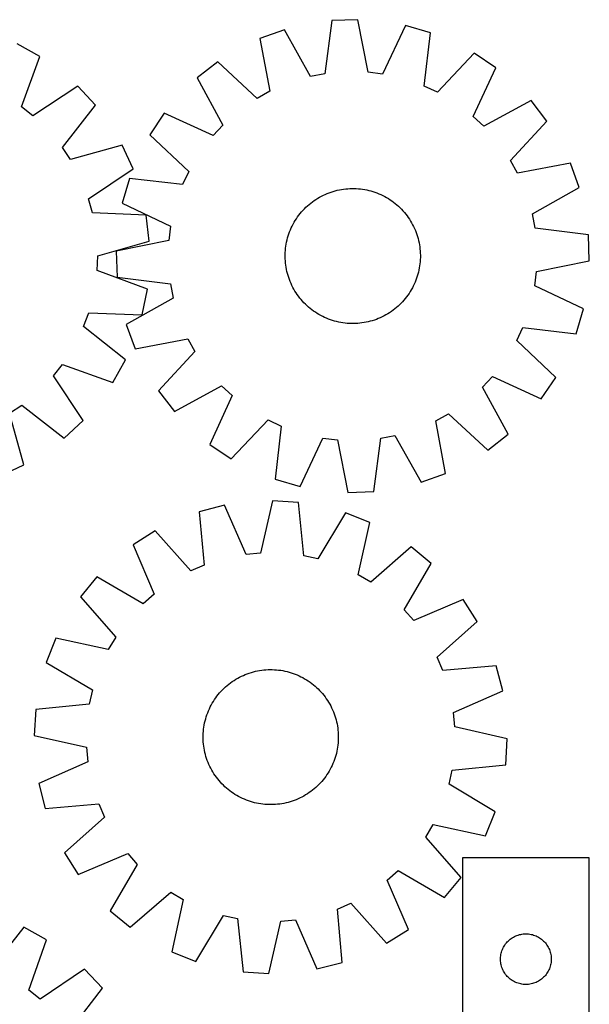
# Model space of a CAD drawing. Header units: millimetres. Extents: x 7 to 1493, y 7 to 2993.
# Tile 15 of 15: x 1156 to 1493, y 2410 to 2993. Entities that reach past the tile are written whole.
import ezdxf

# ---------------------------------------------------------------- set-up
doc = ezdxf.new("R2010")
doc.units = ezdxf.units.MM
doc.layers.add('CUT', color=7, linetype='CONTINUOUS', true_color=0x000000)

msp = doc.modelspace()

# ---------------------------------------------------------------- linework, layer by layer
at = {"layer": 'CUT'}
for p, q in [((1340.982942, 2992.660352), (1336.918236, 2961.157131)), ((1356.359953, 2993.187693), (1340.982942, 2992.660352)), ((1362.573321, 2962.03695), (1356.359953, 2993.187693)), ((1312.965031, 2987.232419), (1298.503582, 2981.97913)), ((1328.500404, 2959.526338), (1312.965031, 2987.232419)), ((1384.683894, 2989.691953), (1371.083098, 2960.986673)), ((1399.471257, 2985.441727), (1384.683894, 2989.691953)), ((1298.503582, 2981.97913), (1304.372847, 2950.761724)), ((1395.754413, 2953.895573), (1399.471257, 2985.441727)), ((1168.261367, 2971.465925), (1154.833565, 2978.977561)), ((1157.445811, 2941.599581), (1168.261367, 2971.465925)), ((1273.534288, 2968.158848), (1261.403988, 2958.693841)), ((1296.870956, 2946.609494), (1273.534288, 2968.158848)), ((1425.328683, 2973.364502), (1403.523138, 2950.267035)), ((1438.078909, 2964.752749), (1425.328683, 2973.364502)), ((1424.795682, 2935.899142), (1438.078909, 2964.752749)), ((1261.403988, 2958.693841), (1276.6327, 2930.818025)), ((1336.918236, 2961.157131), (1328.500404, 2959.526338)), ((1371.083098, 2960.986673), (1362.573321, 2962.03695)), ((1190.681715, 2953.80824), (1164.181884, 2936.294424)), ((1201.13109, 2942.51483), (1190.681715, 2953.80824)), ((1304.372847, 2950.761724), (1296.870956, 2946.609494)), ((1403.523138, 2950.267035), (1395.754413, 2953.895573)), ((1458.938714, 2945.276242), (1431.062899, 2930.04753)), ((1468.403722, 2933.145942), (1458.938714, 2945.276242)), ((1164.181884, 2936.294424), (1157.445811, 2941.599581)), ((1181.615677, 2917.452439), (1201.13109, 2942.51483)), ((1241.927481, 2937.834035), (1233.315728, 2925.083809)), ((1270.781088, 2924.550808), (1241.927481, 2937.834035)), ((1431.062899, 2930.04753), (1424.795682, 2935.899142)), ((1446.854368, 2909.809274), (1468.403722, 2933.145942)), ((1276.6327, 2930.818025), (1270.781088, 2924.550808)), ((1233.315728, 2925.083809), (1256.413195, 2903.278264)), ((1186.38268, 2910.325374), (1181.615677, 2917.452439)), ((1216.997583, 2918.793105), (1186.38268, 2910.325374)), ((1223.445674, 2904.8234), (1216.997583, 2918.793105)), ((1451.006597, 2902.307383), (1446.854368, 2909.809274)), ((1197.140709, 2887.018244), (1223.445674, 2904.8234)), ((1482.224004, 2908.176648), (1451.006597, 2902.307383)), ((1487.477293, 2893.715199), (1482.224004, 2908.176648)), ((1221.238503, 2899.226384), (1216.988277, 2884.43902)), ((1252.784657, 2895.509539), (1221.238503, 2899.226384)), ((1256.413195, 2903.278264), (1252.784657, 2895.509539)), ((1344.318908, 2892.158579), (1345.546583, 2892.426573)), ((1345.546583, 2892.426573), (1346.78207, 2892.655872)), ((1346.78207, 2892.655872), (1348.02415, 2892.846251)), ((1348.02415, 2892.846251), (1349.271597, 2892.997521)), ((1349.271597, 2892.997521), (1350.52318, 2893.109533)), ((1350.52318, 2893.109533), (1351.777664, 2893.182177)), ((1351.777664, 2893.182177), (1353.033811, 2893.21538)), ((1353.033811, 2893.21538), (1354.290381, 2893.209111)), ((1354.290381, 2893.209111), (1355.546133, 2893.163375)), ((1355.546133, 2893.163375), (1356.79983, 2893.078217)), ((1356.79983, 2893.078217), (1358.050233, 2892.953722)), ((1358.050233, 2892.953722), (1359.296109, 2892.790012)), ((1359.296109, 2892.790012), (1360.536227, 2892.587249)), ((1360.536227, 2892.587249), (1361.769365, 2892.345633)), ((1361.769365, 2892.345633), (1362.994305, 2892.065402)), ((1459.771212, 2878.179826), (1487.477293, 2893.715199)), ((1199.472013, 2878.766918), (1197.140709, 2887.018244)), ((1330.625905, 2886.058012), (1331.668713, 2886.759124)), ((1331.668713, 2886.759124), (1332.73303, 2887.427134)), ((1332.73303, 2887.427134), (1333.817803, 2888.061384)), ((1333.817803, 2888.061384), (1334.921964, 2888.661247)), ((1334.921964, 2888.661247), (1336.044422, 2889.226132)), ((1336.044422, 2889.226132), (1337.18407, 2889.755481)), ((1337.18407, 2889.755481), (1338.339782, 2890.248771)), ((1338.339782, 2890.248771), (1339.510419, 2890.705516)), ((1339.510419, 2890.705516), (1340.694825, 2891.125265)), ((1340.694825, 2891.125265), (1341.891831, 2891.507604)), ((1341.891831, 2891.507604), (1343.100257, 2891.852155)), ((1343.100257, 2891.852155), (1344.318908, 2892.158579)), ((1362.994305, 2892.065402), (1364.209838, 2891.746834)), ((1364.209838, 2891.746834), (1365.414765, 2891.390242)), ((1365.414765, 2891.390242), (1366.607896, 2890.995978)), ((1366.607896, 2890.995978), (1367.788055, 2890.564431)), ((1367.788055, 2890.564431), (1368.954076, 2890.096028)), ((1368.954076, 2890.096028), (1370.104809, 2889.59123)), ((1370.104809, 2889.59123), (1371.239118, 2889.050536)), ((1371.239118, 2889.050536), (1372.355883, 2888.474479)), ((1372.355883, 2888.474479), (1373.454003, 2887.863628)), ((1373.454003, 2887.863628), (1374.532394, 2887.218586)), ((1374.532394, 2887.218586), (1375.589992, 2886.539989)), ((1375.589992, 2886.539989), (1376.625753, 2885.828506)), ((1216.988277, 2884.43902), (1245.693556, 2870.838224)), ((1324.011988, 2880.285451), (1324.87674, 2881.197159)), ((1324.87674, 2881.197159), (1325.769702, 2882.081255)), ((1325.769702, 2882.081255), (1326.689993, 2882.936866)), ((1326.689993, 2882.936866), (1327.636706, 2883.763148)), ((1327.636706, 2883.763148), (1328.608906, 2884.559285)), ((1328.608906, 2884.559285), (1329.605634, 2885.324491)), ((1329.605634, 2885.324491), (1330.625905, 2886.058012)), ((1376.625753, 2885.828506), (1377.638654, 2885.084841)), ((1377.638654, 2885.084841), (1378.627696, 2884.309727)), ((1378.627696, 2884.309727), (1379.591904, 2883.503929)), ((1379.591904, 2883.503929), (1380.530324, 2882.668241)), ((1380.530324, 2882.668241), (1381.442033, 2881.80349)), ((1381.442033, 2881.80349), (1382.326129, 2880.910528)), ((1382.326129, 2880.910528), (1383.18174, 2879.990236)), ((1231.205189, 2877.359683), (1199.472013, 2878.766918)), ((1233.020811, 2862.081134), (1231.205189, 2877.359683)), ((1319.461644, 2874.287521), (1320.140241, 2875.345118)), ((1320.140241, 2875.345118), (1320.851723, 2876.380879)), ((1320.851723, 2876.380879), (1321.595389, 2877.39378)), ((1321.595389, 2877.39378), (1322.370503, 2878.382822)), ((1322.370503, 2878.382822), (1323.176301, 2879.34703)), ((1323.176301, 2879.34703), (1324.011988, 2880.285451)), ((1383.18174, 2879.990236), (1384.008021, 2879.043523)), ((1384.008021, 2879.043523), (1384.804158, 2878.071324)), ((1384.804158, 2878.071324), (1385.569365, 2877.074596)), ((1385.569365, 2877.074596), (1386.302886, 2876.054325)), ((1386.302886, 2876.054325), (1387.003998, 2875.011516)), ((1387.003998, 2875.011516), (1387.672008, 2873.9472)), ((1461.402005, 2869.761994), (1459.771212, 2878.179826)), ((1245.693556, 2870.838224), (1244.64328, 2862.328448)), ((1316.584202, 2868.709202), (1317.089, 2869.859935)), ((1317.089, 2869.859935), (1317.629694, 2870.994244)), ((1317.629694, 2870.994244), (1318.205751, 2872.11101)), ((1318.205751, 2872.11101), (1318.816602, 2873.20913)), ((1318.816602, 2873.20913), (1319.461644, 2874.287521)), ((1387.672008, 2873.9472), (1388.306258, 2872.862427)), ((1388.306258, 2872.862427), (1388.906121, 2871.758266)), ((1388.906121, 2871.758266), (1389.471006, 2870.635808)), ((1389.471006, 2870.635808), (1390.000354, 2869.49616)), ((1390.000354, 2869.49616), (1390.493645, 2868.340447)), ((1492.905226, 2865.697288), (1461.402005, 2869.761994)), ((1314.614827, 2862.749431), (1314.933396, 2863.964964)), ((1314.933396, 2863.964964), (1315.289988, 2865.169891)), ((1315.289988, 2865.169891), (1315.684252, 2866.363023)), ((1315.684252, 2866.363023), (1316.115799, 2867.543181)), ((1316.115799, 2867.543181), (1316.584202, 2868.709202)), ((1390.493645, 2868.340447), (1390.95039, 2867.169811)), ((1390.95039, 2867.169811), (1391.370139, 2865.985405)), ((1391.370139, 2865.985405), (1391.752478, 2864.788398)), ((1391.752478, 2864.788398), (1392.097029, 2863.579973)), ((1392.097029, 2863.579973), (1392.403453, 2862.361322)), ((1493.432567, 2850.320277), (1492.905226, 2865.697288)), ((1202.501207, 2853.276106), (1233.020811, 2862.081134)), ((1244.64328, 2862.328448), (1213.492537, 2856.115079)), ((1313.602013, 2856.554956), (1313.726508, 2857.805359)), ((1313.726508, 2857.805359), (1313.890218, 2859.051235)), ((1313.890218, 2859.051235), (1314.092981, 2860.291353)), ((1314.092981, 2860.291353), (1314.334597, 2861.524491)), ((1314.334597, 2861.524491), (1314.614827, 2862.749431)), ((1392.403453, 2862.361322), (1392.671447, 2861.133647)), ((1392.671447, 2861.133647), (1392.900746, 2859.89816)), ((1392.900746, 2859.89816), (1393.091125, 2858.656079)), ((1393.091125, 2858.656079), (1393.242395, 2857.408632)), ((1393.242395, 2857.408632), (1393.354407, 2856.157049)), ((1202.16861, 2844.708215), (1202.501207, 2853.276106)), ((1213.492537, 2856.115079), (1214.019878, 2840.738069)), ((1313.46485, 2852.788937), (1313.471119, 2854.045507)), ((1313.498053, 2851.532791), (1313.46485, 2852.788937)), ((1313.471119, 2854.045507), (1313.516855, 2855.30126)), ((1313.570697, 2850.278307), (1313.498053, 2851.532791)), ((1313.516855, 2855.30126), (1313.602013, 2856.554956)), ((1393.354407, 2856.157049), (1393.42705, 2854.902566)), ((1393.453985, 2852.389849), (1393.408248, 2851.134096)), ((1393.42705, 2854.902566), (1393.460254, 2853.646419)), ((1393.460254, 2853.646419), (1393.453985, 2852.389849)), ((1313.682709, 2849.026724), (1313.570697, 2850.278307)), ((1313.833979, 2847.779277), (1313.682709, 2849.026724)), ((1314.024357, 2846.537197), (1313.833979, 2847.779277)), ((1314.253657, 2845.301709), (1314.024357, 2846.537197)), ((1392.832123, 2846.144003), (1392.590507, 2844.910865)), ((1393.034886, 2847.384121), (1392.832123, 2846.144003)), ((1393.198596, 2848.629997), (1393.034886, 2847.384121)), ((1393.323091, 2849.8804), (1393.198596, 2848.629997)), ((1393.408248, 2851.134096), (1393.323091, 2849.8804)), ((1462.281823, 2844.106909), (1493.432567, 2850.320277)), ((1231.913794, 2833.563765), (1202.16861, 2844.708215)), ((1214.019878, 2840.738069), (1245.523098, 2836.673362)), ((1314.521651, 2844.074034), (1314.253657, 2845.301709)), ((1314.828074, 2842.855383), (1314.521651, 2844.074034)), ((1315.172626, 2841.646958), (1314.828074, 2842.855383)), ((1315.554965, 2840.449952), (1315.172626, 2841.646958)), ((1315.974714, 2839.265546), (1315.554965, 2840.449952)), ((1391.240851, 2840.072334), (1390.809305, 2838.892175)), ((1391.635115, 2841.265465), (1391.240851, 2840.072334)), ((1391.991708, 2842.470392), (1391.635115, 2841.265465)), ((1392.310276, 2843.685925), (1391.991708, 2842.470392)), ((1392.590507, 2844.910865), (1392.310276, 2843.685925)), ((1461.231547, 2835.597132), (1462.281823, 2844.106909)), ((1245.523098, 2836.673362), (1247.153892, 2828.255531)), ((1316.431459, 2838.094909), (1315.974714, 2839.265546)), ((1316.924749, 2836.939196), (1316.431459, 2838.094909)), ((1317.454098, 2835.799548), (1316.924749, 2836.939196)), ((1318.018982, 2834.67709), (1317.454098, 2835.799548)), ((1318.618846, 2833.57293), (1318.018982, 2834.67709)), ((1388.719353, 2834.324347), (1388.108502, 2833.226226)), ((1389.29541, 2835.441112), (1388.719353, 2834.324347)), ((1389.836104, 2836.575421), (1389.29541, 2835.441112)), ((1390.340901, 2837.726154), (1389.836104, 2836.575421)), ((1390.809305, 2838.892175), (1390.340901, 2837.726154)), ((1489.936827, 2821.996336), (1461.231547, 2835.597132)), ((1247.153892, 2828.255531), (1219.447811, 2812.720157)), ((1228.919222, 2818.471943), (1231.913794, 2833.563765)), ((1319.253095, 2832.488156), (1318.618846, 2833.57293)), ((1319.921106, 2831.42384), (1319.253095, 2832.488156)), ((1320.622217, 2830.381031), (1319.921106, 2831.42384)), ((1321.355738, 2829.36076), (1320.622217, 2830.381031)), ((1322.120945, 2828.364033), (1321.355738, 2829.36076)), ((1322.917082, 2827.391833), (1322.120945, 2828.364033)), ((1385.329715, 2829.041576), (1384.554601, 2828.052534)), ((1386.07338, 2830.054477), (1385.329715, 2829.041576)), ((1386.784862, 2831.090238), (1386.07338, 2830.054477)), ((1387.46346, 2832.147835), (1386.784862, 2831.090238)), ((1388.108502, 2833.226226), (1387.46346, 2832.147835)), ((1323.743364, 2826.44512), (1322.917082, 2827.391833)), ((1324.598975, 2825.524828), (1323.743364, 2826.44512)), ((1325.483071, 2824.631866), (1324.598975, 2825.524828)), ((1326.394779, 2823.767115), (1325.483071, 2824.631866)), ((1327.3332, 2822.931427), (1326.394779, 2823.767115)), ((1328.297407, 2822.125629), (1327.3332, 2822.931427)), ((1379.288397, 2822.672209), (1378.316197, 2821.876071)), ((1380.23511, 2823.49849), (1379.288397, 2822.672209)), ((1381.155402, 2824.354101), (1380.23511, 2823.49849)), ((1382.048364, 2825.238197), (1381.155402, 2824.354101)), ((1382.913115, 2826.149905), (1382.048364, 2825.238197)), ((1383.748802, 2827.088326), (1382.913115, 2826.149905)), ((1384.554601, 2828.052534), (1383.748802, 2827.088326)), ((1194.208508, 2811.48317), (1197.17245, 2819.52894)), ((1197.17245, 2819.52894), (1228.919222, 2818.471943)), ((1329.28645, 2821.350515), (1328.297407, 2822.125629)), ((1330.299351, 2820.60685), (1329.28645, 2821.350515)), ((1331.335111, 2819.895367), (1330.299351, 2820.60685)), ((1332.392709, 2819.21677), (1331.335111, 2819.895367)), ((1333.4711, 2818.571728), (1332.392709, 2819.21677)), ((1334.56922, 2817.960877), (1333.4711, 2818.571728)), ((1335.685986, 2817.38482), (1334.56922, 2817.960877)), ((1336.820295, 2816.844126), (1335.685986, 2817.38482)), ((1337.971028, 2816.339328), (1336.820295, 2816.844126)), ((1369.741034, 2816.679875), (1368.585321, 2816.186585)), ((1370.880681, 2817.209224), (1369.741034, 2816.679875)), ((1372.003139, 2817.774109), (1370.880681, 2817.209224)), ((1373.1073, 2818.373972), (1372.003139, 2817.774109)), ((1374.192074, 2819.008222), (1373.1073, 2818.373972)), ((1375.25639, 2819.676232), (1374.192074, 2819.008222)), ((1376.299199, 2820.377344), (1375.25639, 2819.676232)), ((1377.31947, 2821.110865), (1376.299199, 2820.377344)), ((1378.316197, 2821.876071), (1377.31947, 2821.110865)), ((1485.6866, 2807.208972), (1489.936827, 2821.996336)), ((1219.054034, 2791.6924), (1194.208508, 2811.48317)), ((1219.447811, 2812.720157), (1224.701099, 2798.258708)), ((1339.137049, 2815.870925), (1337.971028, 2816.339328)), ((1340.317207, 2815.439378), (1339.137049, 2815.870925)), ((1341.510339, 2815.045115), (1340.317207, 2815.439378)), ((1342.715266, 2814.688522), (1341.510339, 2815.045115)), ((1343.930799, 2814.369954), (1342.715266, 2814.688522)), ((1345.155739, 2814.089723), (1343.930799, 2814.369954)), ((1346.388876, 2813.848107), (1345.155739, 2814.089723)), ((1347.628995, 2813.645344), (1346.388876, 2813.848107)), ((1348.87487, 2813.481634), (1347.628995, 2813.645344)), ((1350.125274, 2813.357139), (1348.87487, 2813.481634)), ((1351.37897, 2813.271981), (1350.125274, 2813.357139)), ((1352.634723, 2813.226245), (1351.37897, 2813.271981)), ((1353.891293, 2813.219976), (1352.634723, 2813.226245)), ((1355.147439, 2813.253179), (1353.891293, 2813.219976)), ((1356.401923, 2813.325823), (1355.147439, 2813.253179)), ((1357.653506, 2813.437835), (1356.401923, 2813.325823)), ((1358.900953, 2813.589105), (1357.653506, 2813.437835)), ((1360.143033, 2813.779484), (1358.900953, 2813.589105)), ((1361.37852, 2814.008783), (1360.143033, 2813.779484)), ((1362.606196, 2814.276777), (1361.37852, 2814.008783)), ((1363.824847, 2814.583201), (1362.606196, 2814.276777)), ((1365.033272, 2814.927752), (1363.824847, 2814.583201)), ((1366.230278, 2815.310091), (1365.033272, 2814.927752)), ((1367.414684, 2815.72984), (1366.230278, 2815.310091)), ((1368.585321, 2816.186585), (1367.414684, 2815.72984)), ((1450.511909, 2803.157092), (1454.140447, 2810.925817)), ((1454.140447, 2810.925817), (1485.6866, 2807.208972)), ((1224.701099, 2798.258708), (1255.918506, 2804.127973)), ((1255.918506, 2804.127973), (1260.070736, 2796.626082)), ((1473.609375, 2781.351547), (1450.511909, 2803.157092)), ((1260.070736, 2796.626082), (1238.521381, 2773.289414)), ((1176.370897, 2782.344081), (1181.676054, 2789.080155)), ((1181.676054, 2789.080155), (1211.542398, 2778.264598)), ((1211.542398, 2778.264598), (1219.054034, 2791.6924)), ((1193.884713, 2755.844251), (1176.370897, 2782.344081)), ((1430.292404, 2775.617331), (1436.144016, 2781.884548)), ((1436.144016, 2781.884548), (1464.997623, 2768.601321)), ((1247.986389, 2761.159115), (1275.862205, 2776.387826)), ((1275.862205, 2776.387826), (1282.129421, 2770.536214)), ((1464.997623, 2768.601321), (1473.609375, 2781.351547)), ((1238.521381, 2773.289414), (1247.986389, 2761.159115)), ((1282.129421, 2770.536214), (1268.846194, 2741.682607)), ((1445.521115, 2747.741515), (1430.292404, 2775.617331)), ((1150.401847, 2760.143286), (1157.528912, 2764.910289)), ((1157.528912, 2764.910289), (1182.591303, 2745.394876)), ((1158.869578, 2729.528383), (1150.401847, 2760.143286)), ((1402.552257, 2755.673632), (1410.054147, 2759.825862)), ((1410.054147, 2759.825862), (1433.390815, 2738.276508)), ((1182.591303, 2745.394876), (1193.884713, 2755.844251)), ((1281.596421, 2733.070855), (1303.401966, 2756.168321)), ((1303.401966, 2756.168321), (1311.170691, 2752.539783)), ((1311.170691, 2752.539783), (1307.453846, 2720.99363)), ((1408.421522, 2724.456226), (1402.552257, 2755.673632)), ((1370.006868, 2745.278225), (1378.424699, 2746.909018)), ((1378.424699, 2746.909018), (1393.960073, 2719.202937)), ((1433.390815, 2738.276508), (1445.521115, 2747.741515)), ((1268.846194, 2741.682607), (1281.596421, 2733.070855)), ((1322.24121, 2716.743403), (1335.842006, 2745.448683)), ((1335.842006, 2745.448683), (1344.351782, 2744.398406)), ((1344.351782, 2744.398406), (1350.565151, 2713.247663)), ((1365.942161, 2713.775004), (1370.006868, 2745.278225)), ((1144.899873, 2723.080292), (1158.869578, 2729.528383)), ((1393.960073, 2719.202937), (1408.421522, 2724.456226)), ((1307.453846, 2720.99363), (1322.24121, 2716.743403)), ((1350.565151, 2713.247663), (1365.942161, 2713.775004)), ((1305.951067, 2708.305112), (1298.865011, 2677.341221)), ((1321.307193, 2707.345982), (1305.951067, 2708.305112)), ((1324.485253, 2675.741004), (1321.307193, 2707.345982)), ((1277.540097, 2705.606476), (1262.639166, 2701.773359)), ((1262.639166, 2701.773359), (1265.468295, 2670.135237)), ((1290.329088, 2676.53043), (1277.540097, 2705.606476)), ((1349.161555, 2701.133065), (1332.853947, 2673.874366)), ((1363.469712, 2695.475574), (1349.161555, 2701.133065)), ((1356.725751, 2664.435379), (1363.469712, 2695.475574)), ((1236.452652, 2690.427331), (1223.465523, 2682.177179)), ((1257.600698, 2666.726383), (1236.452652, 2690.427331)), ((1223.465523, 2682.177179), (1235.932902, 2652.961786)), ((1298.865011, 2677.341221), (1290.329088, 2676.53043)), ((1388.040887, 2680.959268), (1364.108029, 2660.074032)), ((1399.900492, 2671.157211), (1388.040887, 2680.959268)), ((1332.853947, 2673.874366), (1324.485253, 2675.741004)), ((1383.894656, 2643.720229), (1399.900492, 2671.157211)), ((1265.468295, 2670.135237), (1257.600698, 2666.726383)), ((1202.066784, 2663.294388), (1192.264727, 2651.434783)), ((1229.503766, 2647.288552), (1202.066784, 2663.294388)), ((1364.108029, 2660.074032), (1356.725751, 2664.435379)), ((1192.264727, 2651.434783), (1213.149963, 2627.501925)), ((1235.932902, 2652.961786), (1229.503766, 2647.288552)), ((1418.783283, 2649.758472), (1389.56789, 2637.291092)), ((1427.033435, 2636.771342), (1418.783283, 2649.758472)), ((1389.56789, 2637.291092), (1383.894656, 2643.720229)), ((1403.332487, 2615.623297), (1427.033435, 2636.771342)), ((1177.74842, 2626.863608), (1172.09093, 2612.555451)), ((1208.788616, 2620.119647), (1177.74842, 2626.863608)), ((1213.149963, 2627.501925), (1208.788616, 2620.119647)), ((1172.09093, 2612.555451), (1199.349629, 2596.247843)), ((1406.741341, 2607.7557), (1403.332487, 2615.623297)), ((1292.238753, 2606.247205), (1293.436678, 2606.626657)), ((1293.436678, 2606.626657), (1294.64593, 2606.968293)), ((1294.64593, 2606.968293), (1295.865317, 2607.271778)), ((1295.865317, 2607.271778), (1297.093634, 2607.536811)), ((1297.093634, 2607.536811), (1298.329671, 2607.763131)), ((1298.329671, 2607.763131), (1299.572206, 2607.950515)), ((1299.572206, 2607.950515), (1300.820014, 2608.098777)), ((1300.820014, 2608.098777), (1302.071864, 2608.207771)), ((1302.071864, 2608.207771), (1303.326519, 2608.27739)), ((1303.326519, 2608.27739), (1304.582742, 2608.307565)), ((1304.582742, 2608.307565), (1305.839293, 2608.298266)), ((1305.839293, 2608.298266), (1307.094932, 2608.249503)), ((1307.094932, 2608.249503), (1308.34842, 2608.161323)), ((1308.34842, 2608.161323), (1309.598519, 2608.033813)), ((1309.598519, 2608.033813), (1310.843996, 2607.8671)), ((1310.843996, 2607.8671), (1312.083622, 2607.661348)), ((1312.083622, 2607.661348), (1313.316174, 2607.416759)), ((1313.316174, 2607.416759), (1314.540434, 2607.133576)), ((1314.540434, 2607.133576), (1315.755196, 2606.812078)), ((1315.755196, 2606.812078), (1316.95926, 2606.452582)), ((1438.379463, 2610.584829), (1406.741341, 2607.7557)), ((1442.21258, 2595.683898), (1438.379463, 2610.584829)), ((1281.135609, 2600.473183), (1282.157645, 2601.204242)), ((1282.157645, 2601.204242), (1283.202141, 2601.902838)), ((1283.202141, 2601.902838), (1284.268065, 2602.56828)), ((1284.268065, 2602.56828), (1285.354364, 2603.199913)), ((1285.354364, 2603.199913), (1286.459968, 2603.797112)), ((1286.459968, 2603.797112), (1287.583785, 2604.359289)), ((1287.583785, 2604.359289), (1288.724706, 2604.885889)), ((1288.724706, 2604.885889), (1289.881604, 2605.376391)), ((1289.881604, 2605.376391), (1291.053339, 2605.830312)), ((1291.053339, 2605.830312), (1292.238753, 2606.247205)), ((1316.95926, 2606.452582), (1318.151437, 2606.055442)), ((1318.151437, 2606.055442), (1319.330552, 2605.621052)), ((1319.330552, 2605.621052), (1320.49544, 2605.149839)), ((1320.49544, 2605.149839), (1321.644953, 2604.642268)), ((1321.644953, 2604.642268), (1322.777955, 2604.098841)), ((1322.777955, 2604.098841), (1323.893328, 2603.520093)), ((1323.893328, 2603.520093), (1324.989973, 2602.906596)), ((1324.989973, 2602.906596), (1326.066805, 2602.258956)), ((1326.066805, 2602.258956), (1327.122764, 2601.577811)), ((1327.122764, 2601.577811), (1328.156806, 2600.863834)), ((1328.156806, 2600.863834), (1329.167911, 2600.117729)), ((1199.349629, 2596.247843), (1197.482991, 2587.879149)), ((1274.691883, 2594.51124), (1275.529831, 2595.447643)), ((1275.529831, 2595.447643), (1276.396778, 2596.357264)), ((1276.396778, 2596.357264), (1277.291869, 2597.239204)), ((1277.291869, 2597.239204), (1278.21422, 2598.092594)), ((1278.21422, 2598.092594), (1279.162923, 2598.916591)), ((1279.162923, 2598.916591), (1280.137039, 2599.710382)), ((1280.137039, 2599.710382), (1281.135609, 2600.473183)), ((1329.167911, 2600.117729), (1330.155082, 2599.340232)), ((1330.155082, 2599.340232), (1331.117344, 2598.532111)), ((1331.117344, 2598.532111), (1332.053747, 2597.694164)), ((1332.053747, 2597.694164), (1332.963368, 2596.827217)), ((1332.963368, 2596.827217), (1333.845308, 2595.932126)), ((1333.845308, 2595.932126), (1334.698698, 2595.009774)), ((1334.698698, 2595.009774), (1335.522695, 2594.061072)), ((1413.136534, 2582.894907), (1442.21258, 2595.683898)), ((1270.317398, 2588.383869), (1270.965039, 2589.460701)), ((1270.965039, 2589.460701), (1271.646184, 2590.51666)), ((1271.646184, 2590.51666), (1272.360161, 2591.550702)), ((1272.360161, 2591.550702), (1273.106266, 2592.561807)), ((1273.106266, 2592.561807), (1273.883763, 2593.548978)), ((1273.883763, 2593.548978), (1274.691883, 2594.51124)), ((1335.522695, 2594.061072), (1336.316486, 2593.086956)), ((1336.316486, 2593.086956), (1337.079287, 2592.088386)), ((1337.079287, 2592.088386), (1337.810346, 2591.066349)), ((1337.810346, 2591.066349), (1338.508942, 2590.021854)), ((1338.508942, 2590.021854), (1339.174384, 2588.95593)), ((1165.878012, 2584.701089), (1164.918883, 2569.344963)), ((1197.482991, 2587.879149), (1165.878012, 2584.701089)), ((1267.602943, 2582.724448), (1268.074156, 2583.889336)), ((1268.074156, 2583.889336), (1268.581727, 2585.038849)), ((1268.581727, 2585.038849), (1269.125154, 2586.171851)), ((1269.125154, 2586.171851), (1269.703902, 2587.287224)), ((1269.703902, 2587.287224), (1270.317398, 2588.383869)), ((1339.174384, 2588.95593), (1339.806017, 2587.86963)), ((1339.806017, 2587.86963), (1340.403216, 2586.764026)), ((1340.403216, 2586.764026), (1340.965393, 2585.64021)), ((1340.965393, 2585.64021), (1341.491992, 2584.499289)), ((1341.491992, 2584.499289), (1341.982495, 2583.342391)), ((1341.982495, 2583.342391), (1342.436416, 2582.170656)), ((1265.807235, 2576.71007), (1266.090418, 2577.934331)), ((1266.090418, 2577.934331), (1266.411917, 2579.149092)), ((1266.411917, 2579.149092), (1266.771413, 2580.353156)), ((1266.771413, 2580.353156), (1267.168552, 2581.545333)), ((1267.168552, 2581.545333), (1267.602943, 2582.724448)), ((1342.436416, 2582.170656), (1342.853309, 2580.985241)), ((1342.853309, 2580.985241), (1343.23276, 2579.787317)), ((1343.23276, 2579.787317), (1343.574397, 2578.578065)), ((1343.574397, 2578.578065), (1343.877882, 2577.358678)), ((1413.947325, 2574.358984), (1413.136534, 2582.894907)), ((1264.974492, 2570.488828), (1265.062672, 2571.742316)), ((1265.062672, 2571.742316), (1265.190182, 2572.992415)), ((1265.190182, 2572.992415), (1265.356895, 2574.237892)), ((1265.356895, 2574.237892), (1265.562647, 2575.477518)), ((1265.562647, 2575.477518), (1265.807235, 2576.71007)), ((1343.877882, 2577.358678), (1344.142915, 2576.13036)), ((1344.142915, 2576.13036), (1344.369235, 2574.894324)), ((1344.369235, 2574.894324), (1344.556619, 2573.651788)), ((1344.556619, 2573.651788), (1344.704881, 2572.40398)), ((1344.704881, 2572.40398), (1344.813875, 2571.152131)), ((1444.911216, 2567.272928), (1413.947325, 2574.358984)), ((1164.918883, 2569.344963), (1195.882774, 2562.258907)), ((1264.91643, 2567.976638), (1264.925729, 2569.233189)), ((1264.946605, 2566.720415), (1264.91643, 2567.976638)), ((1264.925729, 2569.233189), (1264.974492, 2570.488828)), ((1265.016224, 2565.46576), (1264.946605, 2566.720415)), ((1344.855607, 2566.129063), (1344.767427, 2564.875575)), ((1344.813875, 2571.152131), (1344.883494, 2569.897476)), ((1344.90437, 2567.384702), (1344.855607, 2566.129063)), ((1344.883494, 2569.897476), (1344.913669, 2568.641252)), ((1344.913669, 2568.641252), (1344.90437, 2567.384702)), ((1443.952086, 2551.916802), (1444.911216, 2567.272928)), ((1195.882774, 2562.258907), (1196.693565, 2553.722984)), ((1265.125218, 2564.21391), (1265.016224, 2565.46576)), ((1265.27348, 2562.966102), (1265.125218, 2564.21391)), ((1265.460863, 2561.723567), (1265.27348, 2562.966102)), ((1265.687183, 2560.48753), (1265.460863, 2561.723567)), ((1265.952217, 2559.259213), (1265.687183, 2560.48753)), ((1344.022863, 2559.907821), (1343.73968, 2558.68356)), ((1344.267452, 2561.140372), (1344.022863, 2559.907821)), ((1344.473204, 2562.379999), (1344.267452, 2561.140372)), ((1344.639917, 2563.625476), (1344.473204, 2562.379999)), ((1344.767427, 2564.875575), (1344.639917, 2563.625476)), ((1266.255701, 2558.039826), (1265.952217, 2559.259213)), ((1266.597338, 2556.830574), (1266.255701, 2558.039826)), ((1266.97679, 2555.632649), (1266.597338, 2556.830574)), ((1267.393682, 2554.447235), (1266.97679, 2555.632649)), ((1267.847604, 2553.2755), (1267.393682, 2554.447235)), ((1342.661546, 2555.072558), (1342.227156, 2553.893443)), ((1343.058686, 2556.264735), (1342.661546, 2555.072558)), ((1343.418182, 2557.468799), (1343.058686, 2556.264735)), ((1343.73968, 2558.68356), (1343.418182, 2557.468799)), ((1196.693565, 2553.722984), (1167.617518, 2540.933993)), ((1268.338106, 2552.118602), (1267.847604, 2553.2755)), ((1268.864706, 2550.977681), (1268.338106, 2552.118602)), ((1269.426883, 2549.853864), (1268.864706, 2550.977681)), ((1270.024082, 2548.748261), (1269.426883, 2549.853864)), ((1270.655714, 2547.661961), (1270.024082, 2548.748261)), ((1340.126197, 2549.330666), (1339.5127, 2548.234022)), ((1340.704945, 2550.44604), (1340.126197, 2549.330666)), ((1341.248372, 2551.579042), (1340.704945, 2550.44604)), ((1341.755943, 2552.728554), (1341.248372, 2551.579042)), ((1342.227156, 2553.893443), (1341.755943, 2552.728554)), ((1410.48047, 2540.370048), (1412.347107, 2548.738741)), ((1412.347107, 2548.738741), (1443.952086, 2551.916802)), ((1271.321157, 2546.596037), (1270.655714, 2547.661961)), ((1272.019752, 2545.551541), (1271.321157, 2546.596037)), ((1272.750812, 2544.529505), (1272.019752, 2545.551541)), ((1273.513613, 2543.530935), (1272.750812, 2544.529505)), ((1274.307404, 2542.556819), (1273.513613, 2543.530935)), ((1275.131401, 2541.608116), (1274.307404, 2542.556819)), ((1335.946336, 2543.068913), (1335.138215, 2542.106651)), ((1336.723832, 2544.056083), (1335.946336, 2543.068913)), ((1337.469938, 2545.067189), (1336.723832, 2544.056083)), ((1338.183915, 2546.101231), (1337.469938, 2545.067189)), ((1338.86506, 2547.157189), (1338.183915, 2546.101231)), ((1339.5127, 2548.234022), (1338.86506, 2547.157189)), ((1167.617518, 2540.933993), (1171.450636, 2526.033062)), ((1275.98479, 2540.685765), (1275.131401, 2541.608116)), ((1276.866731, 2539.790674), (1275.98479, 2540.685765)), ((1277.776351, 2538.923727), (1276.866731, 2539.790674)), ((1278.712755, 2538.085779), (1277.776351, 2538.923727)), ((1279.675017, 2537.277659), (1278.712755, 2538.085779)), ((1280.662187, 2536.500162), (1279.675017, 2537.277659)), ((1329.69306, 2536.907509), (1328.69449, 2536.144708)), ((1330.667176, 2537.7013), (1329.69306, 2536.907509)), ((1331.615878, 2538.525297), (1330.667176, 2537.7013)), ((1332.53823, 2539.378686), (1331.615878, 2538.525297)), ((1333.433321, 2540.260627), (1332.53823, 2539.378686)), ((1334.300268, 2541.170248), (1333.433321, 2540.260627)), ((1335.138215, 2542.106651), (1334.300268, 2541.170248)), ((1437.739169, 2524.06244), (1410.48047, 2540.370048)), ((1281.673293, 2535.754057), (1280.662187, 2536.500162)), ((1282.707335, 2535.04008), (1281.673293, 2535.754057)), ((1283.763293, 2534.358935), (1282.707335, 2535.04008)), ((1284.840126, 2533.711294), (1283.763293, 2534.358935)), ((1285.93677, 2533.097798), (1284.840126, 2533.711294)), ((1287.052144, 2532.51905), (1285.93677, 2533.097798)), ((1288.185146, 2531.975623), (1287.052144, 2532.51905)), ((1289.334658, 2531.468052), (1288.185146, 2531.975623)), ((1290.499547, 2530.996839), (1289.334658, 2531.468052)), ((1291.678661, 2530.562448), (1290.499547, 2530.996839)), ((1318.77676, 2530.787578), (1317.591345, 2530.370686)), ((1319.948495, 2531.2415), (1318.77676, 2530.787578)), ((1321.105393, 2531.732002), (1319.948495, 2531.2415)), ((1322.246314, 2532.258602), (1321.105393, 2531.732002)), ((1323.37013, 2532.820779), (1322.246314, 2532.258602)), ((1324.475734, 2533.417978), (1323.37013, 2532.820779)), ((1325.562034, 2534.049611), (1324.475734, 2533.417978)), ((1326.627958, 2534.715053), (1325.562034, 2534.049611)), ((1327.672453, 2535.413648), (1326.627958, 2534.715053)), ((1328.69449, 2536.144708), (1327.672453, 2535.413648)), ((1171.450636, 2526.033062), (1203.088758, 2528.862191)), ((1203.088758, 2528.862191), (1206.497611, 2520.994594)), ((1292.870839, 2530.165309), (1291.678661, 2530.562448)), ((1294.074903, 2529.805813), (1292.870839, 2530.165309)), ((1295.289664, 2529.484315), (1294.074903, 2529.805813)), ((1296.513925, 2529.201132), (1295.289664, 2529.484315)), ((1297.746476, 2528.956543), (1296.513925, 2529.201132)), ((1298.986103, 2528.750791), (1297.746476, 2528.956543)), ((1300.23158, 2528.584078), (1298.986103, 2528.750791)), ((1301.481679, 2528.456568), (1300.23158, 2528.584078)), ((1302.735167, 2528.368388), (1301.481679, 2528.456568)), ((1303.990805, 2528.319625), (1302.735167, 2528.368388)), ((1305.247356, 2528.310326), (1303.990805, 2528.319625)), ((1306.503579, 2528.340501), (1305.247356, 2528.310326)), ((1307.758235, 2528.41012), (1306.503579, 2528.340501)), ((1309.010084, 2528.519114), (1307.758235, 2528.41012)), ((1310.257892, 2528.667376), (1309.010084, 2528.519114)), ((1311.500428, 2528.854759), (1310.257892, 2528.667376)), ((1312.736464, 2529.081079), (1311.500428, 2528.854759)), ((1313.964782, 2529.346113), (1312.736464, 2529.081079)), ((1315.184169, 2529.649597), (1313.964782, 2529.346113)), ((1316.393421, 2529.991234), (1315.184169, 2529.649597)), ((1317.591345, 2530.370686), (1316.393421, 2529.991234)), ((1206.497611, 2520.994594), (1182.796663, 2499.846548)), ((1432.081678, 2509.754283), (1437.739169, 2524.06244)), ((1396.680136, 2509.115966), (1401.041483, 2516.498244)), ((1401.041483, 2516.498244), (1432.081678, 2509.754283)), ((1417.565372, 2485.183108), (1396.680136, 2509.115966)), ((1182.796663, 2499.846548), (1191.046816, 2486.859419)), ((1191.046816, 2486.859419), (1220.262209, 2499.326798)), ((1220.262209, 2499.326798), (1225.935442, 2492.897662)), ((1493.411975, 2496.810176), (1418.411975, 2496.810176)), ((1418.411975, 2496.810176), (1418.411975, 2296.810176)), ((1493.411975, 2196.810176), (1493.411975, 2496.810176)), ((1225.935442, 2492.897662), (1209.929607, 2465.46068)), ((1373.897196, 2483.656105), (1380.326333, 2489.329338)), ((1380.326333, 2489.329338), (1407.763315, 2473.323503)), ((1407.763315, 2473.323503), (1417.565372, 2485.183108)), ((1386.364576, 2454.440712), (1373.897196, 2483.656105)), ((1221.789212, 2455.658623), (1245.72207, 2476.543859)), ((1245.72207, 2476.543859), (1253.104348, 2472.182512)), ((1253.104348, 2472.182512), (1246.360387, 2441.142316)), ((1344.361804, 2466.482654), (1352.229401, 2469.891507)), ((1352.229401, 2469.891507), (1373.377446, 2446.190559)), ((1209.929607, 2465.46068), (1221.789212, 2455.658623)), ((1260.668544, 2435.484826), (1276.976152, 2462.743525)), ((1276.976152, 2462.743525), (1285.344845, 2460.876887)), ((1285.344845, 2460.876887), (1288.522906, 2429.271908)), ((1347.190933, 2434.844532), (1344.361804, 2466.482654)), ((1158.707773, 2455.715812), (1139.153546, 2430.683693)), ((1172.206217, 2448.331872), (1158.707773, 2455.715812)), ((1303.879032, 2428.312779), (1310.965087, 2459.27667)), ((1310.965087, 2459.27667), (1319.501011, 2460.087461)), ((1319.501011, 2460.087461), (1332.290002, 2431.011415)), ((1373.377446, 2446.190559), (1386.364576, 2454.440712)), ((1447.220658, 2449.035601), (1447.861532, 2449.466809)), ((1447.861532, 2449.466809), (1448.523754, 2449.864455)), ((1448.523754, 2449.864455), (1449.205568, 2450.227482)), ((1449.205568, 2450.227482), (1449.905166, 2450.55493)), ((1449.905166, 2450.55493), (1450.620693, 2450.845928)), ((1450.620693, 2450.845928), (1451.350252, 2451.099707)), ((1451.350252, 2451.099707), (1452.091908, 2451.315592)), ((1452.091908, 2451.315592), (1452.843694, 2451.493011)), ((1452.843694, 2451.493011), (1453.603616, 2451.631495)), ((1453.603616, 2451.631495), (1454.36966, 2451.730674)), ((1454.36966, 2451.730674), (1455.139793, 2451.790287)), ((1455.139793, 2451.790287), (1455.911975, 2451.810176)), ((1455.911975, 2451.810176), (1456.684156, 2451.790287)), ((1456.684156, 2451.790287), (1457.45429, 2451.730674)), ((1457.45429, 2451.730674), (1458.220333, 2451.631495)), ((1458.220333, 2451.631495), (1458.980256, 2451.493011)), ((1458.980256, 2451.493011), (1459.732042, 2451.315592)), ((1459.732042, 2451.315592), (1460.473697, 2451.099707)), ((1460.473697, 2451.099707), (1461.203256, 2450.845928)), ((1461.203256, 2450.845928), (1461.918783, 2450.55493)), ((1461.918783, 2450.55493), (1462.618382, 2450.227482)), ((1462.618382, 2450.227482), (1463.300196, 2449.864455)), ((1463.300196, 2449.864455), (1463.962418, 2449.466809)), ((1463.962418, 2449.466809), (1464.603291, 2449.035601)), ((1161.67442, 2418.364289), (1172.206217, 2448.331872)), ((1442.326441, 2443.168892), (1442.671793, 2443.859827)), ((1442.671793, 2443.859827), (1443.052255, 2444.532068)), ((1443.052255, 2444.532068), (1443.46682, 2445.183832)), ((1443.46682, 2445.183832), (1443.914386, 2445.81339)), ((1443.914386, 2445.81339), (1444.393768, 2446.419074)), ((1444.393768, 2446.419074), (1444.903694, 2446.999276)), ((1444.903694, 2446.999276), (1445.442812, 2447.552459)), ((1445.442812, 2447.552459), (1446.009693, 2448.077155)), ((1446.009693, 2448.077155), (1446.602833, 2448.571973)), ((1446.602833, 2448.571973), (1447.220658, 2449.035601)), ((1464.603291, 2449.035601), (1465.221117, 2448.571973)), ((1465.221117, 2448.571973), (1465.814257, 2448.077155)), ((1465.814257, 2448.077155), (1466.381137, 2447.552459)), ((1466.381137, 2447.552459), (1466.920255, 2446.999276)), ((1466.920255, 2446.999276), (1467.430181, 2446.419074)), ((1467.430181, 2446.419074), (1467.909563, 2445.81339)), ((1467.909563, 2445.81339), (1468.35713, 2445.183832)), ((1468.35713, 2445.183832), (1468.771694, 2444.532068)), ((1468.771694, 2444.532068), (1469.152157, 2443.859827)), ((1469.152157, 2443.859827), (1469.497509, 2443.168892)), ((1246.360387, 2441.142316), (1260.668544, 2435.484826)), ((1440.916948, 2437.196395), (1440.956712, 2437.967808)), ((1440.956712, 2437.967808), (1441.036135, 2438.736151)), ((1441.036135, 2438.736151), (1441.155005, 2439.499387)), ((1441.155005, 2439.499387), (1441.313009, 2440.255492)), ((1441.313009, 2440.255492), (1441.509727, 2441.002461)), ((1441.509727, 2441.002461), (1441.744636, 2441.738312)), ((1441.744636, 2441.738312), (1442.017115, 2442.461094)), ((1442.017115, 2442.461094), (1442.326441, 2443.168892)), ((1469.497509, 2443.168892), (1469.806834, 2442.461094)), ((1469.806834, 2442.461094), (1470.079313, 2441.738312)), ((1470.079313, 2441.738312), (1470.314223, 2441.002461)), ((1470.314223, 2441.002461), (1470.51094, 2440.255492)), ((1470.51094, 2440.255492), (1470.668944, 2439.499387)), ((1470.668944, 2439.499387), (1470.787815, 2438.736151)), ((1470.787815, 2438.736151), (1470.867238, 2437.967808)), ((1470.867238, 2437.967808), (1470.907002, 2437.196395)), ((1332.290002, 2431.011415), (1347.190933, 2434.844532)), ((1440.916948, 2436.423957), (1440.916948, 2437.196395)), ((1440.956712, 2435.652544), (1440.916948, 2436.423957)), ((1441.036135, 2434.884201), (1440.956712, 2435.652544)), ((1441.155005, 2434.120965), (1441.036135, 2434.884201)), ((1441.313009, 2433.36486), (1441.155005, 2434.120965)), ((1441.509727, 2432.617892), (1441.313009, 2433.36486)), ((1441.744636, 2431.88204), (1441.509727, 2432.617892)), ((1442.017115, 2431.159258), (1441.744636, 2431.88204)), ((1470.079313, 2431.88204), (1469.806834, 2431.159258)), ((1470.314223, 2432.617892), (1470.079313, 2431.88204)), ((1470.51094, 2433.36486), (1470.314223, 2432.617892)), ((1470.668944, 2434.120965), (1470.51094, 2433.36486)), ((1470.787815, 2434.884201), (1470.668944, 2434.120965)), ((1470.867238, 2435.652544), (1470.787815, 2434.884201)), ((1470.907002, 2436.423957), (1470.867238, 2435.652544)), ((1470.907002, 2437.196395), (1470.907002, 2436.423957)), ((1194.793033, 2430.887631), (1168.460508, 2413.12326)), ((1205.349053, 2419.693838), (1194.793033, 2430.887631)), ((1288.522906, 2429.271908), (1303.879032, 2428.312779)), ((1442.326441, 2430.45146), (1442.017115, 2431.159258)), ((1442.671793, 2429.760525), (1442.326441, 2430.45146)), ((1443.052255, 2429.088284), (1442.671793, 2429.760525)), ((1443.46682, 2428.43652), (1443.052255, 2429.088284)), ((1443.914386, 2427.806962), (1443.46682, 2428.43652)), ((1444.393768, 2427.201278), (1443.914386, 2427.806962)), ((1444.903694, 2426.621076), (1444.393768, 2427.201278)), ((1445.442812, 2426.067893), (1444.903694, 2426.621076)), ((1446.009693, 2425.543197), (1445.442812, 2426.067893)), ((1466.381137, 2426.067893), (1465.814257, 2425.543197)), ((1466.920255, 2426.621076), (1466.381137, 2426.067893)), ((1467.430181, 2427.201278), (1466.920255, 2426.621076)), ((1467.909563, 2427.806962), (1467.430181, 2427.201278)), ((1468.35713, 2428.43652), (1467.909563, 2427.806962)), ((1468.771694, 2429.088284), (1468.35713, 2428.43652)), ((1469.152157, 2429.760525), (1468.771694, 2429.088284)), ((1469.497509, 2430.45146), (1469.152157, 2429.760525)), ((1469.806834, 2431.159258), (1469.497509, 2430.45146)), ((1446.602833, 2425.048379), (1446.009693, 2425.543197)), ((1447.220658, 2424.584751), (1446.602833, 2425.048379)), ((1447.861532, 2424.153543), (1447.220658, 2424.584751)), ((1448.523754, 2423.755897), (1447.861532, 2424.153543)), ((1449.205568, 2423.39287), (1448.523754, 2423.755897)), ((1449.905166, 2423.065423), (1449.205568, 2423.39287)), ((1450.620693, 2422.774424), (1449.905166, 2423.065423)), ((1451.350252, 2422.520645), (1450.620693, 2422.774424)), ((1452.091908, 2422.30476), (1451.350252, 2422.520645)), ((1452.843694, 2422.127341), (1452.091908, 2422.30476)), ((1453.603616, 2421.988858), (1452.843694, 2422.127341)), ((1454.36966, 2421.889678), (1453.603616, 2421.988858)), ((1455.139793, 2421.830065), (1454.36966, 2421.889678)), ((1455.911975, 2421.810176), (1455.139793, 2421.830065)), ((1456.684156, 2421.830065), (1455.911975, 2421.810176)), ((1457.45429, 2421.889678), (1456.684156, 2421.830065)), ((1458.220333, 2421.988858), (1457.45429, 2421.889678)), ((1458.980256, 2422.127341), (1458.220333, 2421.988858)), ((1459.732042, 2422.30476), (1458.980256, 2422.127341)), ((1460.473697, 2422.520645), (1459.732042, 2422.30476)), ((1461.203256, 2422.774424), (1460.473697, 2422.520645)), ((1461.918783, 2423.065423), (1461.203256, 2422.774424)), ((1462.618382, 2423.39287), (1461.918783, 2423.065423)), ((1463.300196, 2423.755897), (1462.618382, 2423.39287)), ((1463.962418, 2424.153543), (1463.300196, 2423.755897)), ((1464.603291, 2424.584751), (1463.962418, 2424.153543)), ((1465.221117, 2425.048379), (1464.603291, 2424.584751)), ((1465.814257, 2425.543197), (1465.221117, 2425.048379)), ((1168.460508, 2413.12326), (1161.67442, 2418.364289)), ((1186.072227, 2394.447478), (1205.349053, 2419.693838))]:
    msp.add_line(p, q, dxfattribs=at)

doc.saveas('drawing.dxf')
